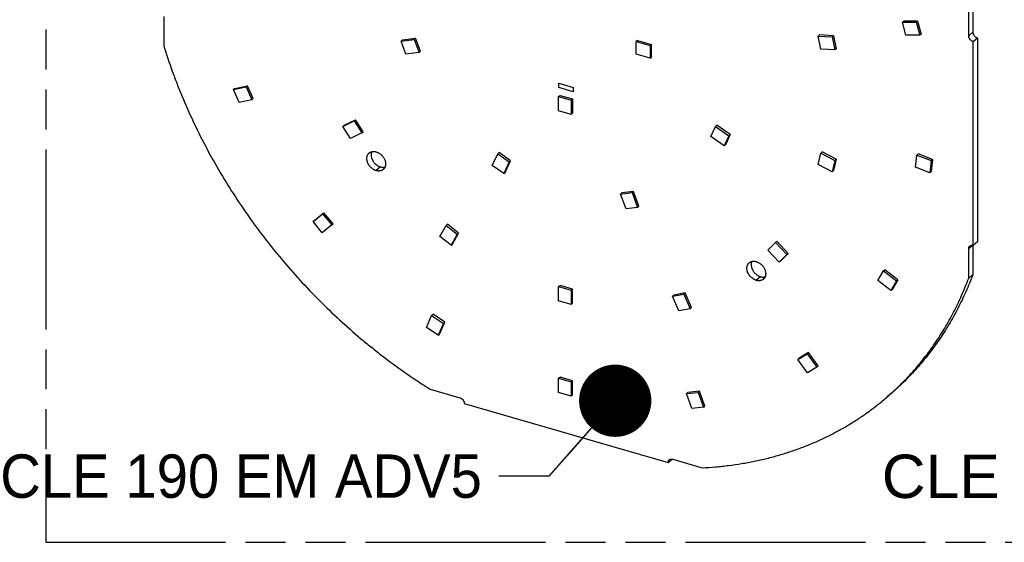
# Model space of a CAD drawing. Header units: millimetres. Extents: x 0 to 210, y 0 to 297.
# Tile 8 of 29: x 49 to 97, y 208 to 233. Entities that reach past the tile are written whole.
import ezdxf
from ezdxf.enums import TextEntityAlignment as Align

# ---------------------------------------------------------------- set-up
doc = ezdxf.new("R2010")
doc.units = ezdxf.units.MM
doc.header["$LTSCALE"] = 19.36
doc.linetypes.add('PHANTOM', pattern=[0.8, 0.45, -0.05, 0.1, -0.05, 0.1, -0.05])
doc.layers.get('0').update_dxf_attribs({"linetype": 'CONTINUOUS'})
doc.layers.add('DEFAULT_3', color=7, linetype='PHANTOM')
doc.layers.add('Z_NOTICE', color=7, linetype='CONTINUOUS')
doc.styles.get("Standard").update_dxf_attribs({"font": 'txt', "width": 0.7})
doc.styles.add('TEXTSTYLE_3', font='helveticaneueltw1g-ltcn.otf')
doc.dimstyles.get("Standard").update_dxf_attribs({"dimtxt": 3.5, "dimasz": 3.5, "dimexe": 1.5, "dimexo": 0, "dimtad": 1, "dimdsep": 46, "dimtxsty": 'Standard', "dimblk": '_FILLED', "dimblk1": '_FILLED', "dimblk2": '_FILLED', "dimcen": 0.09, "dimclrt": 5, "dimazin": 2, "dimtol": 1, "dimtp": 0.05, "dimtm": 0.05, "dimtfac": 1, "dimtofl": 0, "dimtmove": 0, "dimatfit": 3, "dimldrblk": '_FILLED', "dimfxl": 0, "dimtolj": 1, "dimarcsym": 0})

# ---------------------------------------------------------------- blocks, each defined once
blk = doc.blocks.new('_FILLED')
at = {"color": 0, "linetype": 'ByBlock'}
blk.add_solid([(0, 0), (-1, 0.125), (-1, -0.125)], dxfattribs=at)

msp = doc.modelspace()

# ---------------------------------------------------------------- linework, layer by layer
at = {"color": 7, "linetype": 'Continuous'}
for p, q in [((94.8182, 232.2048), (94.8182, 233.6271)), ((95.0244, 233.8057), (95.0244, 232.3834)), ((55.8471, 233.1491), (55.8471, 231.717)), ((91.6152, 232.8668), (91.6802, 232.9231)), ((91.6152, 232.8668), (92.2816, 232.864)), ((91.7811, 232.2358), (91.6152, 232.8668)), ((92.3466, 232.9203), (91.6802, 232.9231)), ((92.2816, 232.864), (92.3466, 232.9203)), ((92.2816, 232.864), (92.4475, 232.233)), ((92.3466, 232.9203), (92.5125, 232.2893)), ((87.5272, 232.1904), (87.5922, 232.2467)), ((87.5272, 232.1904), (88.2027, 232.1496)), ((87.6621, 231.5604), (87.5272, 232.1904)), ((88.2677, 232.2059), (87.5922, 232.2467)), ((88.2027, 232.1496), (88.2677, 232.2059)), ((88.2677, 232.2059), (88.4025, 231.5759)), ((92.4475, 232.233), (91.7811, 232.2358)), ((92.5125, 232.2893), (92.4475, 232.233)), ((67.3306, 231.9525), (67.9707, 232.0328)), ((67.3956, 232.0088), (67.3306, 231.9525)), ((67.5625, 231.3254), (67.3306, 231.9525)), ((67.3956, 232.0088), (68.0357, 232.0891)), ((67.9707, 232.0328), (68.0357, 232.0891)), ((67.9707, 232.0328), (68.2026, 231.4058)), ((68.2676, 231.4621), (68.0357, 232.0891)), ((78.7751, 231.9863), (78.7101, 231.93)), ((78.7101, 231.93), (79.4029, 231.73)), ((78.7101, 231.3238), (78.7101, 231.93)), ((78.7751, 231.9863), (79.4679, 231.7863)), ((79.4029, 231.73), (79.4679, 231.7863)), ((79.4029, 231.73), (79.4029, 231.1238)), ((79.4679, 231.1801), (79.4679, 231.7863)), ((88.2027, 232.1496), (88.3375, 231.5196)), ((95.0347, 231.9258), (95.241, 232.1044)), ((95.0347, 222.0531), (95.0347, 231.9258)), ((95.241, 232.1044), (95.241, 222.2317)), ((68.2026, 231.4058), (67.5625, 231.3254)), ((68.2026, 231.4058), (68.2676, 231.4621)), ((79.4029, 231.1238), (78.7101, 231.3238)), ((88.3375, 231.5196), (87.6621, 231.5604)), ((88.4025, 231.5759), (88.3375, 231.5196)), ((79.4029, 231.1238), (79.4679, 231.1801)), ((74.97, 229.9075), (74.9687, 229.9064)), ((74.9687, 229.9064), (75.6615, 229.7064)), ((74.9687, 229.7007), (74.9687, 229.9064)), ((74.97, 229.9075), (75.6628, 229.7075)), ((59.2201, 229.603), (59.8403, 229.7327)), ((59.2851, 229.6592), (59.2201, 229.603)), ((59.4903, 228.9823), (59.2201, 229.603)), ((59.2851, 229.6592), (59.9053, 229.789)), ((59.8403, 229.7327), (59.9053, 229.789)), ((59.8403, 229.7327), (60.1105, 229.112)), ((60.1755, 229.1683), (59.9053, 229.789)), ((74.9645, 229.2657), (75.0295, 229.322)), ((75.6615, 229.5007), (74.9687, 229.7007)), ((75.0295, 229.322), (75.6357, 229.147)), ((75.6628, 229.7075), (75.6615, 229.7064)), ((75.6615, 229.7064), (75.6615, 229.5007)), ((75.6628, 229.5018), (75.6615, 229.5007)), ((75.6628, 229.7075), (75.6628, 229.5018)), ((60.1105, 229.112), (59.4903, 228.9823)), ((60.1105, 229.112), (60.1755, 229.1683)), ((74.9645, 229.2657), (75.5707, 229.0907)), ((74.9645, 228.5729), (74.9645, 229.2657)), ((75.6357, 229.147), (75.5707, 229.0907)), ((75.5707, 229.0907), (75.5707, 228.3979)), ((75.6357, 229.147), (75.6357, 228.4542)), ((75.5707, 228.3979), (74.9645, 228.5729)), ((75.5707, 228.3979), (75.6357, 228.4542)), ((64.5188, 227.8227), (65.0675, 228.0872)), ((64.5838, 227.879), (65.1325, 228.1435)), ((65.0675, 228.0872), (65.1325, 228.1435)), ((65.0675, 228.0872), (65.4376, 227.5002)), ((65.5026, 227.5565), (65.1325, 228.1435)), ((64.5838, 227.879), (64.5188, 227.8227)), ((64.8888, 227.2357), (64.5188, 227.8227)), ((65.4376, 227.5002), (64.8888, 227.2357)), ((65.4376, 227.5002), (65.5026, 227.5565)), ((82.3326, 227.3268), (82.5646, 227.8199)), ((82.5646, 227.8199), (82.6296, 227.8762)), ((82.5646, 227.8199), (83.2047, 227.37)), ((83.2697, 227.4263), (82.6296, 227.8762)), ((83.2697, 227.4263), (83.0377, 226.9332)), ((83.2047, 227.37), (83.2697, 227.4263)), ((82.9727, 226.8769), (82.3326, 227.3268)), ((83.2047, 227.37), (82.9727, 226.8769)), ((71.7482, 225.9315), (72.0133, 226.4951)), ((72.0133, 226.4951), (72.0783, 226.5514)), ((72.0133, 226.4951), (72.5734, 226.1014)), ((72.6384, 226.1577), (72.0783, 226.5514)), ((83.0377, 226.9332), (82.9727, 226.8769)), ((87.5272, 225.9728), (87.6621, 226.5249)), ((87.6621, 226.5249), (87.7271, 226.5812)), ((87.6621, 226.5249), (88.3375, 226.1758)), ((88.4025, 226.232), (87.7271, 226.5812)), ((92.3051, 226.4285), (92.3701, 226.4848)), ((93.06, 226.2218), (92.3701, 226.4848)), ((72.5734, 226.1014), (72.3082, 225.5379)), ((72.3732, 225.5942), (72.6384, 226.1577)), ((72.5734, 226.1014), (72.6384, 226.1577)), ((88.3375, 226.1758), (88.2027, 225.6237)), ((88.4025, 226.232), (88.2677, 225.68)), ((88.3375, 226.1758), (88.4025, 226.232)), ((92.2492, 225.8411), (92.3051, 226.4285)), ((92.3051, 226.4285), (92.995, 226.1655)), ((92.995, 226.1655), (92.9391, 225.578)), ((92.995, 226.1655), (93.06, 226.2218)), ((93.06, 226.2218), (93.0041, 225.6343)), ((72.3082, 225.5379), (71.7482, 225.9315)), ((72.3082, 225.5379), (72.3732, 225.5942)), ((88.2027, 225.6237), (87.5272, 225.9728)), ((88.2677, 225.68), (88.2027, 225.6237)), ((92.9391, 225.578), (92.2492, 225.8411)), ((93.0041, 225.6343), (92.9391, 225.578)), ((77.9619, 224.5459), (78.522, 224.6162)), ((77.9619, 224.5459), (78.0269, 224.6022)), ((78.587, 224.6725), (78.0269, 224.6022)), ((78.522, 224.6162), (78.587, 224.6725)), ((78.522, 224.6162), (78.7871, 223.8996)), ((78.8521, 223.9559), (78.587, 224.6725)), ((78.227, 223.8293), (77.9619, 224.5459)), ((63.1352, 223.2647), (63.6019, 223.642)), ((63.5369, 223.5857), (63.6019, 223.642)), ((64.0499, 223.1043), (63.6019, 223.642)), ((78.7871, 223.8996), (78.227, 223.8293)), ((78.7871, 223.8996), (78.8521, 223.9559)), ((63.0702, 223.2084), (63.5369, 223.5857)), ((63.1352, 223.2647), (63.0702, 223.2084)), ((63.5183, 222.6707), (63.0702, 223.2084)), ((63.5369, 223.5857), (63.9849, 223.048)), ((63.9849, 223.048), (63.5183, 222.6707)), ((63.9849, 223.048), (64.0499, 223.1043)), ((69.2097, 222.484), (69.5102, 223.0215)), ((69.5102, 223.0215), (69.5752, 223.0778)), ((69.5102, 223.0215), (70.0564, 222.6009)), ((70.1214, 222.6572), (69.5752, 223.0778)), ((69.8209, 222.1197), (70.1214, 222.6572)), ((70.0564, 222.6009), (70.1214, 222.6572)), ((69.7559, 222.0634), (69.2097, 222.484)), ((70.0564, 222.6009), (69.7559, 222.0634)), ((85.0977, 221.8248), (85.4677, 222.1982)), ((85.4677, 222.1982), (85.5327, 222.2545)), ((85.4677, 222.1982), (86.0165, 221.6168)), ((86.0815, 221.6731), (85.5327, 222.2545)), ((95.241, 222.2317), (95.0347, 222.0531)), ((69.7559, 222.0634), (69.8209, 222.1197)), ((85.6465, 221.2435), (85.0977, 221.8248)), ((94.8182, 220.4768), (94.8182, 221.8991)), ((95.0244, 222.0558), (95.0244, 220.6554)), ((86.0165, 221.6168), (85.6465, 221.2435)), ((85.7115, 221.2998), (85.6465, 221.2435)), ((86.0815, 221.6731), (85.7115, 221.2998)), ((86.0165, 221.6168), (86.0815, 221.6731)), ((90.4248, 220.361), (90.6949, 220.8257)), ((90.6949, 220.8257), (90.7599, 220.882)), ((90.6949, 220.8257), (91.3151, 220.3379)), ((91.3801, 220.3942), (90.7599, 220.882)), ((91.045, 219.8732), (90.4248, 220.361)), ((91.3151, 220.3379), (91.045, 219.8732)), ((91.3801, 220.3942), (91.11, 219.9295)), ((91.3151, 220.3379), (91.3801, 220.3942)), ((95.0244, 220.6554), (94.8182, 220.4768)), ((74.9645, 220.0642), (75.0295, 220.1205)), ((74.9645, 220.0642), (75.5707, 219.8892)), ((74.9645, 219.3713), (74.9645, 220.0642)), ((75.6357, 219.9455), (75.0295, 220.1205)), ((75.5707, 219.8892), (75.6357, 219.9455)), ((75.5707, 219.8892), (75.5707, 219.1963)), ((75.6357, 219.2526), (75.6357, 219.9455)), ((91.11, 219.9295), (91.045, 219.8732)), ((75.5707, 219.1963), (74.9645, 219.3713)), ((80.4788, 219.5922), (81.0251, 219.6974)), ((80.4788, 219.5922), (80.5438, 219.6485)), ((80.7793, 218.8812), (80.4788, 219.5922)), ((81.0901, 219.7537), (80.5438, 219.6485)), ((81.0251, 219.6974), (81.0901, 219.7537)), ((81.0251, 219.6974), (81.3256, 218.9864)), ((81.3906, 219.0427), (81.0901, 219.7537)), ((75.5707, 219.1963), (75.6357, 219.2526)), ((81.3256, 218.9864), (80.7793, 218.8812)), ((81.3256, 218.9864), (81.3906, 219.0427)), ((68.5649, 218.0897), (68.8152, 218.6636)), ((68.8152, 218.6636), (68.8802, 218.7198)), ((68.8152, 218.6636), (69.3805, 218.2814)), ((69.4455, 218.3377), (68.8802, 218.7198)), ((69.1302, 217.7076), (68.5649, 218.0897)), ((69.3805, 218.2814), (69.1302, 217.7076)), ((69.1952, 217.7639), (69.4455, 218.3377)), ((69.3805, 218.2814), (69.4455, 218.3377)), ((69.1302, 217.7076), (69.1952, 217.7639)), ((86.5503, 216.534), (86.9984, 216.813)), ((86.5503, 216.534), (86.6153, 216.5903)), ((87.017, 215.8872), (86.5503, 216.534)), ((87.0634, 216.8693), (86.6153, 216.5903)), ((86.9984, 216.813), (87.0634, 216.8693)), ((86.9984, 216.813), (87.4651, 216.1662)), ((87.5301, 216.2225), (87.0634, 216.8693)), ((87.4651, 216.1662), (87.017, 215.8872)), ((87.4651, 216.1662), (87.5301, 216.2225)), ((74.9645, 215.6258), (75.0295, 215.6821)), ((74.9645, 215.6258), (75.5707, 215.4508)), ((74.9645, 214.933), (74.9645, 215.6258)), ((75.6357, 215.5071), (75.0295, 215.6821)), ((75.5707, 215.4508), (75.6357, 215.5071)), ((75.6357, 214.8143), (75.6357, 215.5071)), ((68.7478, 215.0922), (70.1798, 214.6789)), ((75.5707, 215.4508), (75.5707, 214.758)), ((75.5707, 214.758), (74.9645, 214.933)), ((75.5707, 214.758), (75.6357, 214.8143)), ((81.1548, 214.8825), (81.2198, 214.9387)), ((81.1548, 214.8825), (81.7201, 214.9382)), ((81.405, 214.1642), (81.1548, 214.8825)), ((81.7851, 214.9945), (81.2198, 214.9387)), ((81.7201, 214.9382), (81.7851, 214.9945)), ((81.7201, 214.9382), (81.9703, 214.2199)), ((82.0353, 214.2762), (81.7851, 214.9945)), ((91.0833, 214.9017), (90.8771, 214.7231)), ((70.3963, 214.3998), (80.269, 211.5498)), ((81.9703, 214.2199), (81.405, 214.1642)), ((81.9703, 214.2199), (82.0353, 214.2762)), ((80.269, 211.5498), (80.4545, 211.7106)), ((80.4855, 211.7039), (81.9174, 211.2905))]:
    msp.add_line(p, q, dxfattribs=at)
at = {"color": 9, "linetype": 'Continuous'}
for p, q in [((95.0244, 232.3834), (94.8182, 232.2048)), ((66.3373, 225.8556), (66.1311, 225.677)), ((94.8182, 221.8991), (95.0038, 222.0598)), ((84.7404, 220.5431), (84.5341, 220.3645))]:
    msp.add_line(p, q, dxfattribs=at)
at = {"color": 7, "linetype": 'Continuous'}
for points, knots in [([(95.0347, 231.9258), (95.0202, 231.93), (94.9987, 231.9384), (94.9716, 231.953), (94.9448, 231.9704), (94.9135, 231.9962), (94.8807, 232.0326), (94.8538, 232.073), (94.8369, 232.1093), (94.8273, 232.139), (94.8204, 232.1681), (94.8182, 232.1902), (94.8182, 232.2048)], [0, 0, 0, 0, 0.1205046, 0.1828008, 0.246178, 0.3751661, 0.505535, 0.6351064, 0.7617856, 0.8235177, 0.8838998, 1, 1, 1, 1]), ([(95.0244, 232.3834), (95.0244, 232.3688), (95.0267, 232.3467), (95.0335, 232.3176), (95.0432, 232.2879), (95.0601, 232.2517), (95.087, 232.2112), (95.1197, 232.1749), (95.151, 232.149), (95.1778, 232.1317), (95.205, 232.117), (95.2264, 232.1086), (95.241, 232.1044)], [0, 0, 0, 0, 0.1161002, 0.1764823, 0.2382144, 0.3648936, 0.494465, 0.6248339, 0.753822, 0.8171992, 0.8794954, 1, 1, 1, 1]), ([(55.8471, 231.717), (55.9739, 231.3051), (56.1798, 230.69), (56.484, 229.8782), (56.8106, 229.0652), (57.2573, 228.0564), (57.8514, 226.8641), (58.5032, 225.691), (59.2104, 224.5409), (59.9707, 223.4176), (60.7815, 222.3248), (61.6403, 221.2661), (62.5442, 220.245), (63.4902, 219.2649), (64.4752, 218.3289), (65.327, 217.5873), (66.025, 217.019), (66.7311, 216.4695), (67.6314, 215.816), (68.3731, 215.327), (68.7478, 215.0922)], [0, 0, 0, 0, 0.0602023, 0.0905643, 0.1210881, 0.1825821, 0.2446154, 0.30711, 0.3699835, 0.4331499, 0.4965208, 0.5600057, 0.6235134, 0.6869522, 0.7502311, 0.8132606, 0.8446564, 0.8759573, 0.9382293, 1, 1, 1, 1]), ([(65.6764, 226.2629), (65.6764, 226.2763), (65.6776, 226.3026), (65.6829, 226.3413), (65.6919, 226.3784), (65.7043, 226.4135), (65.7202, 226.4464), (65.7393, 226.4768), (65.7616, 226.5044), (65.7785, 226.5209), (65.7874, 226.5285)], [0, 0, 0, 0, 0.1348346, 0.2662136, 0.3943136, 0.5194326, 0.6419885, 0.7625097, 0.8816172, 1, 1, 1, 1]), ([(65.7874, 226.5285), (65.7927, 226.5331), (65.8037, 226.542), (65.8211, 226.5541), (65.8393, 226.5649), (65.8585, 226.5745), (65.8784, 226.5829), (65.906, 226.5923), (65.9424, 226.6008), (65.98, 226.6046), (66.0109, 226.6051), (66.0427, 226.6037), (66.0831, 226.5985), (66.1151, 226.5909), (66.1311, 226.5863)], [0, 0, 0, 0, 0.0580515, 0.116232, 0.1746684, 0.2334826, 0.2927904, 0.3526987, 0.4746307, 0.5999858, 0.6641194, 0.7292558, 0.8625652, 1, 1, 1, 1]), ([(65.9118, 226.5933), (65.9069, 226.5818), (65.8984, 226.5579), (65.8893, 226.5206), (65.8838, 226.4816), (65.8826, 226.455), (65.8826, 226.4415)], [0, 0, 0, 0, 0.2408126, 0.4873974, 0.7403436, 1, 1, 1, 1]), ([(66.1311, 226.5863), (66.1531, 226.58), (66.1858, 226.5681), (66.228, 226.5483), (66.2702, 226.5253), (66.3211, 226.4916), (66.3779, 226.4441), (66.4298, 226.3902), (66.4756, 226.3312), (66.5145, 226.2681), (66.5457, 226.2023), (66.5685, 226.135), (66.5825, 226.0676), (66.5865, 226.0119), (66.585, 225.9686), (66.5816, 225.9373), (66.5758, 225.907), (66.5678, 225.8778), (66.5576, 225.8499), (66.5452, 225.8234), (66.5306, 225.7985), (66.514, 225.7753), (66.4955, 225.7539), (66.4819, 225.7409), (66.4748, 225.7348)], [0, 0, 0, 0, 0.0632906, 0.0957572, 0.1287012, 0.1957702, 0.2640206, 0.3328781, 0.401735, 0.4699835, 0.5370495, 0.602427, 0.6657129, 0.7266412, 0.7562038, 0.7851577, 0.8135226, 0.8413315, 0.8686314, 0.8954825, 0.9219572, 0.9481391, 0.9741205, 1, 1, 1, 1]), ([(66.1311, 225.677), (66.1006, 225.6858), (66.0555, 225.7034), (65.9985, 225.7343), (65.9422, 225.7707), (65.8897, 225.814), (65.8422, 225.8631), (65.8091, 225.9025), (65.7791, 225.9442), (65.7439, 226.0018), (65.7157, 226.0624), (65.6954, 226.1248), (65.6845, 226.1712), (65.6779, 226.2172), (65.6764, 226.2478), (65.6764, 226.2629)], [0, 0, 0, 0, 0.1204669, 0.1827439, 0.2461016, 0.3750503, 0.4402222, 0.5054683, 0.5705142, 0.6350908, 0.761732, 0.8234456, 0.8838095, 0.9426894, 1, 1, 1, 1]), ([(65.8826, 226.4415), (65.8826, 226.4265), (65.8842, 226.3959), (65.8908, 226.3498), (65.9017, 226.3034), (65.9219, 226.2411), (65.9502, 226.1804), (65.9854, 226.1228), (66.0154, 226.0812), (66.0484, 226.0417), (66.096, 225.9926), (66.1485, 225.9493), (66.2048, 225.9129), (66.2618, 225.8821), (66.3069, 225.8644), (66.3373, 225.8556)], [0, 0, 0, 0, 0.0573106, 0.1161905, 0.1765544, 0.238268, 0.3649092, 0.4294858, 0.4945317, 0.5597778, 0.6249497, 0.7538984, 0.8172561, 0.8795331, 1, 1, 1, 1]), ([(66.4748, 225.7348), (66.4695, 225.7302), (66.4585, 225.7213), (66.4411, 225.7093), (66.4228, 225.6984), (66.4037, 225.6888), (66.3838, 225.6805), (66.3561, 225.671), (66.3198, 225.6626), (66.2821, 225.6587), (66.2513, 225.6582), (66.2195, 225.6596), (66.1791, 225.6648), (66.1471, 225.6724), (66.1311, 225.677)], [0, 0, 0, 0, 0.0580515, 0.116232, 0.1746684, 0.2334826, 0.2927904, 0.3526987, 0.4746307, 0.5999858, 0.6641194, 0.7292558, 0.8625652, 1, 1, 1, 1]), ([(66.3373, 225.8556), (66.3561, 225.8502), (66.3935, 225.8417), (66.4409, 225.8369), (66.4779, 225.837), (66.5048, 225.8389), (66.5311, 225.8427), (66.5482, 225.8465), (66.5566, 225.8487)], [0, 0, 0, 0, 0.2635314, 0.5177367, 0.6414592, 0.762986, 0.8824439, 1, 1, 1, 1]), ([(94.8182, 221.8991), (94.8182, 221.9054), (94.8187, 221.918), (94.8213, 221.9364), (94.8256, 221.9541), (94.8315, 221.9708), (94.8391, 221.9864), (94.8482, 222.0009), (94.8588, 222.0141), (94.8668, 222.0219), (94.871, 222.0256)], [0, 0, 0, 0, 0.1348346, 0.2662136, 0.3943136, 0.5194326, 0.6419885, 0.7625097, 0.8816172, 1, 1, 1, 1]), ([(94.871, 222.0256), (94.8761, 222.0299), (94.8869, 222.038), (94.9048, 222.0478), (94.9242, 222.0551), (94.9449, 222.06), (94.9665, 222.0622), (94.9889, 222.0618), (95.0119, 222.0589), (95.0271, 222.0553), (95.0347, 222.0531)], [0, 0, 0, 0, 0.1161901, 0.2334007, 0.3525807, 0.4745455, 0.599934, 0.7291847, 0.8625292, 1, 1, 1, 1]), ([(84.0794, 220.9504), (84.0794, 220.9638), (84.0806, 220.9901), (84.086, 221.0288), (84.0949, 221.0659), (84.1074, 221.101), (84.1232, 221.1339), (84.1424, 221.1643), (84.1647, 221.1919), (84.1815, 221.2084), (84.1904, 221.216)], [0, 0, 0, 0, 0.1348346, 0.2662136, 0.3943136, 0.5194326, 0.6419885, 0.7625097, 0.8816172, 1, 1, 1, 1]), ([(84.1904, 221.216), (84.1957, 221.2206), (84.2067, 221.2295), (84.2241, 221.2416), (84.2424, 221.2524), (84.2615, 221.262), (84.2814, 221.2704), (84.3091, 221.2798), (84.3454, 221.2883), (84.3831, 221.2921), (84.4139, 221.2926), (84.4457, 221.2912), (84.4861, 221.286), (84.5181, 221.2784), (84.5341, 221.2738)], [0, 0, 0, 0, 0.0580515, 0.116232, 0.1746684, 0.2334826, 0.2927904, 0.3526987, 0.4746307, 0.5999858, 0.6641194, 0.7292558, 0.8625652, 1, 1, 1, 1]), ([(84.3148, 221.2808), (84.31, 221.2693), (84.3014, 221.2454), (84.2923, 221.2081), (84.2869, 221.1691), (84.2857, 221.1425), (84.2857, 221.129)], [0, 0, 0, 0, 0.2408126, 0.4873974, 0.7403436, 1, 1, 1, 1]), ([(84.5341, 221.2738), (84.5561, 221.2675), (84.5889, 221.2556), (84.6311, 221.2358), (84.6732, 221.2128), (84.7241, 221.1791), (84.781, 221.1316), (84.8329, 221.0777), (84.8787, 221.0187), (84.9176, 220.9556), (84.9487, 220.8898), (84.9715, 220.8225), (84.9855, 220.7551), (84.9896, 220.6994), (84.9881, 220.6561), (84.9846, 220.6248), (84.9789, 220.5945), (84.9709, 220.5653), (84.9606, 220.5374), (84.9482, 220.5109), (84.9337, 220.486), (84.9171, 220.4628), (84.8985, 220.4414), (84.8849, 220.4284), (84.8778, 220.4223)], [0, 0, 0, 0, 0.0632906, 0.0957572, 0.1287012, 0.1957702, 0.2640206, 0.3328781, 0.401735, 0.4699835, 0.5370495, 0.602427, 0.6657129, 0.7266412, 0.7562038, 0.7851577, 0.8135226, 0.8413315, 0.8686314, 0.8954825, 0.9219572, 0.9481391, 0.9741205, 1, 1, 1, 1]), ([(84.5341, 220.3645), (84.5037, 220.3733), (84.4586, 220.3909), (84.4016, 220.4218), (84.3453, 220.4582), (84.2928, 220.5015), (84.2452, 220.5506), (84.2121, 220.59), (84.1822, 220.6317), (84.147, 220.6893), (84.1187, 220.7499), (84.0985, 220.8123), (84.0876, 220.8587), (84.081, 220.9047), (84.0794, 220.9353), (84.0794, 220.9504)], [0, 0, 0, 0, 0.1204669, 0.1827439, 0.2461016, 0.3750503, 0.4402222, 0.5054683, 0.5705142, 0.6350908, 0.761732, 0.8234456, 0.8838095, 0.9426894, 1, 1, 1, 1]), ([(84.2857, 221.129), (84.2857, 221.114), (84.2872, 221.0834), (84.2938, 221.0373), (84.3047, 220.9909), (84.325, 220.9286), (84.3532, 220.8679), (84.3884, 220.8103), (84.4184, 220.7687), (84.4514, 220.7292), (84.499, 220.6801), (84.5515, 220.6368), (84.6078, 220.6004), (84.6648, 220.5696), (84.7099, 220.5519), (84.7404, 220.5431)], [0, 0, 0, 0, 0.0573106, 0.1161905, 0.1765544, 0.238268, 0.3649092, 0.4294858, 0.4945317, 0.5597778, 0.6249497, 0.7538984, 0.8172561, 0.8795331, 1, 1, 1, 1]), ([(84.8778, 220.4223), (84.8725, 220.4177), (84.8615, 220.4088), (84.8441, 220.3968), (84.8259, 220.3859), (84.8067, 220.3763), (84.7868, 220.368), (84.7592, 220.3585), (84.7228, 220.3501), (84.6852, 220.3462), (84.6543, 220.3457), (84.6225, 220.3471), (84.5821, 220.3523), (84.5501, 220.3599), (84.5341, 220.3645)], [0, 0, 0, 0, 0.0580515, 0.116232, 0.1746684, 0.2334826, 0.2927904, 0.3526987, 0.4746307, 0.5999858, 0.6641194, 0.7292558, 0.8625652, 1, 1, 1, 1]), ([(84.7404, 220.5431), (84.7591, 220.5377), (84.7966, 220.5292), (84.8439, 220.5244), (84.8809, 220.5245), (84.9078, 220.5264), (84.9341, 220.5302), (84.9513, 220.534), (84.9597, 220.5362)], [0, 0, 0, 0, 0.2635314, 0.5177367, 0.6414592, 0.762986, 0.8824439, 1, 1, 1, 1]), ([(90.8771, 214.7231), (90.986, 214.8174), (91.201, 215.0098), (91.514, 215.3086), (91.8174, 215.6177), (92.1112, 215.9369), (92.395, 216.2659), (92.6688, 216.6046), (92.9323, 216.9527), (93.1855, 217.3102), (93.4281, 217.6767), (93.6601, 218.052), (93.8813, 218.4359), (94.0915, 218.8283), (94.2906, 219.2288), (94.4786, 219.6372), (94.6553, 220.0533), (94.7652, 220.3348), (94.8182, 220.4768)], [0, 0, 0, 0, 0.061359, 0.122746, 0.1841892, 0.2457163, 0.3073547, 0.3691317, 0.4310736, 0.4932065, 0.5555558, 0.6181458, 0.6810002, 0.7441419, 0.8075925, 0.8713728, 0.9355025, 1, 1, 1, 1]), ([(95.0244, 220.6554), (94.9714, 220.5135), (94.8615, 220.2319), (94.6849, 219.8158), (94.4969, 219.4074), (94.2977, 219.0069), (94.0875, 218.6146), (93.8664, 218.2306), (93.6344, 217.8553), (93.3918, 217.4888), (93.1386, 217.1314), (92.875, 216.7832), (92.6013, 216.4445), (92.3174, 216.1155), (92.0237, 215.7963), (91.7202, 215.4872), (91.4072, 215.1884), (91.1923, 214.9961), (91.0833, 214.9017)], [0, 0, 0, 0, 0.0644975, 0.1286272, 0.1924075, 0.2558581, 0.3189998, 0.3818542, 0.4444442, 0.5067935, 0.5689264, 0.6308683, 0.6926453, 0.7542837, 0.8158108, 0.877254, 0.938641, 1, 1, 1, 1]), ([(70.1798, 214.6789), (70.1943, 214.6747), (70.2157, 214.6663), (70.2429, 214.6516), (70.2697, 214.6342), (70.301, 214.6084), (70.3338, 214.5721), (70.3607, 214.5316), (70.3776, 214.4953), (70.3872, 214.4656), (70.3924, 214.4435), (70.3956, 214.4216), (70.3963, 214.407), (70.3963, 214.3998)], [0, 0, 0, 0, 0.1204898, 0.1827784, 0.2461478, 0.3751199, 0.5054725, 0.6350276, 0.7616908, 0.823415, 0.8837893, 0.9426794, 1, 1, 1, 1]), ([(81.9174, 211.2905), (82.1319, 211.3011), (82.4527, 211.3229), (82.8784, 211.3638), (83.2994, 211.4124), (83.8204, 211.4878), (84.3358, 211.5829), (84.743, 211.6707), (85.1451, 211.7658), (85.6412, 211.8991), (86.2263, 212.0822), (86.7995, 212.2881), (87.36, 212.5164), (87.9073, 212.7669), (88.4407, 213.0394), (88.9597, 213.3335), (89.4636, 213.649), (89.952, 213.9855), (90.4243, 214.3425), (90.7281, 214.5941), (90.8771, 214.7231)], [0, 0, 0, 0, 0.06592, 0.0986538, 0.1312394, 0.1959744, 0.2601531, 0.2920441, 0.323807, 0.3869613, 0.4496535, 0.5119208, 0.573803, 0.6353426, 0.696584, 0.7575738, 0.8183602, 0.8789928, 0.9395223, 1, 1, 1, 1]), ([(80.3218, 211.6763), (80.3269, 211.6807), (80.3377, 211.6888), (80.3556, 211.6986), (80.375, 211.7059), (80.3956, 211.7107), (80.4173, 211.713), (80.4397, 211.7126), (80.4626, 211.7097), (80.4779, 211.7061), (80.4855, 211.7039)], [0, 0, 0, 0, 0.1161902, 0.233401, 0.3525811, 0.474546, 0.5999345, 0.729185, 0.8625294, 1, 1, 1, 1]), ([(80.269, 211.5498), (80.269, 211.5562), (80.2695, 211.5688), (80.2721, 211.5872), (80.2763, 211.6048), (80.2823, 211.6216), (80.2898, 211.6372), (80.2989, 211.6517), (80.3096, 211.6648), (80.3176, 211.6727), (80.3218, 211.6763)], [0, 0, 0, 0, 0.1348348, 0.266214, 0.394314, 0.519433, 0.6419889, 0.76251, 0.8816173, 1, 1, 1, 1])]:
    msp.add_open_spline(points, degree=3, knots=knots, dxfattribs=at)
at = {"layer": 'DEFAULT_3', "color": 91, "linetype": 'PHANTOM', "true_color": 0x80ff80}
for p, q in [((50.1286, 257.68), (50.1286, 207.68)), ((50.1286, 207.68), (150.1286, 207.68))]:
    msp.add_line(p, q, dxfattribs=at)

# ---------------------------------------------------------------- texts
at = {"layer": 'Z_NOTICE', "color": 5, "linetype": 'Continuous', "style": 'TEXTSTYLE_3'}
for s, p in [('CLE 190 EM ADV5 ', (72.0734, 209.8347)), ('CLE 190 EM SO ADV5 ', (121.5881, 209.8259))]:
    msp.add_text(s, height=2.1, dxfattribs=at).set_placement(p, align=Align.RIGHT)

# ---------------------------------------------------------------- leaders
at = {"layer": 'Z_NOTICE', "color": 2, "linetype": 'Continuous'}
msp.add_leader([(77.703, 214.5359), (74.4929, 210.8847), (72.0734, 210.8847)], dimstyle='Standard', override={"dimtad": 0, "dimldrblk": 'DOT'}, dxfattribs=at)

doc.saveas('drawing.dxf')
